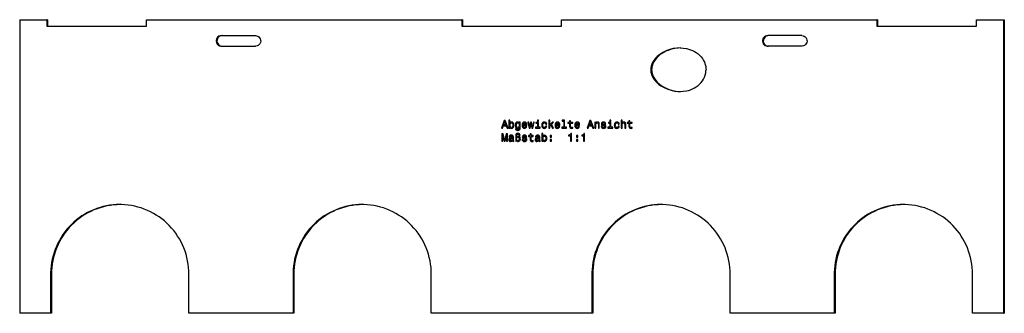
# Model space of a CAD drawing. Extents: x 78 to 531, y 276 to 411.
import ezdxf

# ---------------------------------------------------------------- set-up
doc = ezdxf.new("R2010")
doc.units = 0
doc.layers.get('0').update_dxf_attribs({"linetype": 'CONTINUOUS'})

msp = doc.modelspace()

# ---------------------------------------------------------------- linework, layer by layer
at = {"color": 7}
for p, q in [((78.056679, 411.243134), (78.056656, 276.243134)), ((90.508926, 408.243134), (136.375977, 408.243103)), ((136.375977, 411.243103), (281.621643, 411.243103)), ((281.621643, 408.243103), (304.555176, 408.243103)), ((304.555176, 408.243103), (327.488708, 408.243103)), ((327.488708, 411.243103), (472.734375, 411.243073)), ((472.734375, 408.243073), (518.60144, 408.243073)), ((531.05365, 411.243042), (531.05365, 276.243073)), ((531.434814, 411.243042), (531.434753, 276.243073)), ((203.911377, 276.243103), (155.987946, 276.243103)), ((304.555145, 276.243103), (267.597778, 276.243103)), ((341.512512, 276.243103), (304.555145, 276.243103)), ((453.122375, 276.243073), (405.198914, 276.243073))]:
    msp.add_line(p, q, dxfattribs=at)
at = {"color": 7, "ltscale": 0.311306}
msp.add_line((78.056679, 411.243134), (90.508926, 411.243134), dxfattribs=at)
at = {"color": 7, "ltscale": 0.075}
for p, q in [((90.508926, 411.243134), (90.508926, 408.243134)), ((90.89006, 411.243103), (90.89006, 408.243103)), ((136.375977, 408.243103), (136.375977, 411.243103)), ((281.621643, 411.243103), (281.621643, 408.243103)), ((282.002777, 411.243103), (282.002777, 408.243103)), ((327.488708, 408.243103), (327.488708, 411.243103)), ((472.734375, 411.243073), (472.734375, 408.243073)), ((473.115479, 411.243073), (473.115479, 408.243073)), ((518.60144, 408.243073), (518.60144, 411.243073))]:
    msp.add_line(p, q, dxfattribs=at)
at = {"color": 7, "ltscale": 0.009528}
for p, q in [((90.89006, 411.243103), (90.508926, 411.243134)), ((282.002777, 411.243103), (281.621643, 411.243103)), ((473.115479, 411.243073), (472.734375, 411.243073)), ((92.682686, 294.243134), (92.301552, 294.243134)), ((204.292511, 294.243103), (203.911377, 294.243103)), ((453.503479, 294.243073), (453.122375, 294.243073)), ((92.682678, 276.243134), (92.301544, 276.243134)), ((204.292511, 276.243103), (203.911377, 276.243103)), ((453.503479, 276.243073), (453.122375, 276.243073)), ((531.05365, 276.243073), (531.434753, 276.243073))]:
    msp.add_line(p, q, dxfattribs=at)
at = {"color": 7, "ltscale": 0.311305}
msp.add_line((518.60144, 411.243073), (531.05365, 411.243042), dxfattribs=at)
at = {"color": 7, "ltscale": 0.009529}
for p, q in [((531.05365, 411.243042), (531.434814, 411.243042)), ((341.893677, 294.243103), (341.512512, 294.243103)), ((341.893677, 276.243103), (341.512512, 276.243103))]:
    msp.add_line(p, q, dxfattribs=at)
at = {"color": 7, "ltscale": 0.391935}
for p, q in [((170.907074, 403.943115), (186.584473, 403.943115)), ((170.907074, 399.043121), (186.584473, 399.043121))]:
    msp.add_line(p, q, dxfattribs=at)
at = {"color": 7, "ltscale": 0.391934}
for p, q in [((438.203247, 403.943085), (422.525879, 403.943085)), ((438.203247, 399.043091), (422.525879, 399.043091))]:
    msp.add_line(p, q, dxfattribs=at)
at = {"color": 7, "ltscale": 0.45}
for p, q in [((92.301552, 294.243134), (92.301544, 276.243134)), ((92.682686, 294.243134), (92.682678, 276.243134)), ((155.987946, 276.243103), (155.987946, 294.243103)), ((203.911377, 294.243103), (203.911377, 276.243103)), ((204.292511, 294.243103), (204.292511, 276.243103)), ((267.597778, 276.243103), (267.597778, 294.243103)), ((341.512512, 294.243103), (341.512512, 276.243103)), ((341.893677, 294.243103), (341.893677, 276.243103)), ((405.198914, 276.243073), (405.198914, 294.243073)), ((453.122375, 294.243073), (453.122375, 276.243073)), ((453.503479, 294.243073), (453.503479, 276.243073)), ((516.808777, 276.243073), (516.808777, 294.243073))]:
    msp.add_line(p, q, dxfattribs=at)
at = {"color": 7, "ltscale": 0.356122}
for p, q in [((92.301544, 276.243134), (78.056656, 276.243134)), ((531.05365, 276.243073), (516.808777, 276.243073))]:
    msp.add_line(p, q, dxfattribs=at)
at = {"color": 7}
for points in [[(170.907074, 403.943115), (170.350998, 403.875671), (169.825867, 403.677246), (169.360779, 403.359131), (168.981049, 402.939331), (168.706985, 402.441223), (168.552994, 401.89209), (168.527023, 401.321503), (168.630402, 400.760132), (168.857803, 400.23819), (169.197388, 399.783997), (169.631119, 399.422729), (170.135544, 399.174683), (170.682892, 399.053955), (170.907074, 399.043121)], [(171.288208, 403.943115), (170.732132, 403.875671), (170.207001, 403.677246), (169.741913, 403.359131), (169.362183, 402.939331), (169.08812, 402.441223), (168.934128, 401.89209), (168.908142, 401.321503), (169.011536, 400.760132), (169.238937, 400.23819), (169.578522, 399.783997), (170.012253, 399.422729), (170.516678, 399.174683), (171.064026, 399.053955), (171.288208, 399.043121)], [(186.584473, 403.943115), (187.148697, 403.877136), (187.683655, 403.682556), (188.161102, 403.368958), (188.55484, 402.951691), (188.841995, 402.452148), (189.004669, 401.89743), (189.032227, 401.319183), (188.922806, 400.751068), (188.683655, 400.225891), (188.330017, 399.772827), (187.883072, 399.415558), (187.367828, 399.171906), (186.811813, 399.053711), (186.584473, 399.043121)], [(422.525879, 403.943085), (421.962097, 403.877197), (421.427307, 403.6828), (420.949768, 403.369354), (420.555847, 402.952148), (420.268494, 402.452484), (420.105652, 401.897491), (420.078125, 401.318726), (420.187744, 400.750305), (420.427124, 400.225189), (420.780884, 399.772186), (421.227905, 399.415131), (421.743103, 399.171692), (422.298706, 399.05365), (422.525879, 399.043091)], [(422.906982, 403.943085), (422.343201, 403.877197), (421.808411, 403.6828), (421.330933, 403.369354), (420.937012, 402.952148), (420.649658, 402.452484), (420.486816, 401.897491), (420.45929, 401.318726), (420.568909, 400.750305), (420.808289, 400.225189), (421.162048, 399.772186), (421.60907, 399.415131), (422.124207, 399.171692), (422.679871, 399.05365), (422.906982, 399.043091)], [(438.203247, 403.943085), (438.75885, 403.875763), (439.283508, 403.677673), (439.748535, 403.359955), (440.12854, 402.940369), (440.402954, 402.4422), (440.55719, 401.892731), (440.583313, 401.321716), (440.479858, 400.759918), (440.252258, 400.237671), (439.912537, 399.783539), (439.478882, 399.422485), (438.974731, 399.174622), (438.427368, 399.053894), (438.203247, 399.043091)], [(382.134827, 398.243103), (380.570068, 398.166443), (379.019165, 397.940308), (377.495239, 397.569), (376.011841, 397.05481), (375.052734, 396.632751), (374.122986, 396.146484), (373.227844, 395.594269), (372.374695, 394.974426), (371.573547, 394.285553), (370.836548, 393.526917), (370.178223, 392.698608), (369.614868, 391.801819), (369.165466, 390.84082), (368.850525, 389.826263), (368.749207, 389.304016), (368.687683, 388.775269), (368.667053, 388.243103)], [(382.333862, 398.242035), (381.270264, 398.194427), (379.685852, 397.993256), (378.127014, 397.640594), (376.607788, 397.139282), (375.624573, 396.722778), (374.670959, 396.239838), (373.752075, 395.688782), (372.875488, 395.067688), (372.051208, 394.375122), (371.291931, 393.610138), (370.61261, 392.772736), (370.030457, 391.864075), (369.565247, 390.888184), (369.383301, 390.378174), (369.238647, 389.856018), (369.133484, 389.324158), (369.069641, 388.785431), (369.048157, 388.243103)], [(382.134827, 398.243103), (383.605469, 398.173462), (385.063171, 397.960388), (386.020203, 397.735352), (386.959106, 397.441803), (387.87384, 397.078033), (388.757751, 396.642761), (389.603699, 396.135101), (390.403564, 395.554962), (391.148621, 394.903351), (391.829529, 394.182556), (392.436768, 393.396362), (392.960876, 392.550354), (393.392761, 391.652039), (393.724548, 390.710693), (393.949707, 389.737122), (394.063538, 388.743408), (394.07782, 388.243073)], [(368.667053, 388.243103), (368.687683, 387.710846), (368.749207, 387.182037), (368.850586, 386.659698), (369.165649, 385.64502), (369.615112, 384.683899), (370.178589, 383.786987), (370.837219, 382.958527), (371.57428, 382.199921), (372.375244, 381.511322), (373.227844, 380.891907), (374.122314, 380.340057), (375.051941, 379.85379), (376.500366, 379.244354), (377.998962, 378.777557), (379.533447, 378.454224), (381.090637, 378.277313), (382.134827, 378.243103)], [(369.048157, 388.243103), (369.069641, 387.700684), (369.133484, 387.161896), (369.238708, 386.629944), (369.383423, 386.107727), (369.782043, 385.101807), (370.308533, 384.158539), (370.941772, 383.285095), (371.663269, 382.483765), (372.456665, 381.755249), (373.308044, 381.098999), (374.206177, 380.51355), (375.142822, 379.996948), (376.112, 379.547241), (377.108154, 379.163605), (378.642334, 378.711548), (380.211304, 378.408875), (381.801331, 378.259155), (382.333557, 378.244141)], [(382.134827, 378.243103), (383.605469, 378.312683), (385.063171, 378.525787), (386.020203, 378.750793), (386.959106, 379.044373), (387.87384, 379.408142), (388.757751, 379.843414), (389.603699, 380.351074), (390.403564, 380.931213), (391.148621, 381.582825), (391.829529, 382.303619), (392.436768, 383.089783), (392.960876, 383.935822), (393.392761, 384.834137), (393.724548, 385.775452), (393.949707, 386.749023), (394.063538, 387.742767), (394.07782, 388.243073)], [(124.144753, 326.231873), (122.606323, 326.194519), (121.071472, 326.08252), (119.543793, 325.896179), (118.02684, 325.635895), (116.524185, 325.302307), (115.039322, 324.896179), (113.575722, 324.418457), (112.13681, 323.87027), (110.725967, 323.252869), (109.346466, 322.567749), (108.001534, 321.816437), (106.694305, 321.000763), (105.427818, 320.122559), (104.205048, 319.183929), (103.028831, 318.187042), (101.901932, 317.134216), (100.826981, 316.027924), (99.806488, 314.870789), (98.842842, 313.665466), (97.938293, 312.414764), (97.094971, 311.121674), (96.314819, 309.789124), (95.599663, 308.420288), (94.951172, 307.018311), (94.370865, 305.586517), (93.860092, 304.128204), (93.420044, 302.64679), (93.051758, 301.145752), (92.756088, 299.628632), (92.533722, 298.098907), (92.385193, 296.560211), (92.310852, 295.016083), (92.301552, 294.243134)], [(124.335602, 326.231293), (122.779343, 326.183716), (121.227249, 326.059753), (119.683037, 325.859741), (118.150391, 325.584137), (116.63298, 325.233582), (115.134445, 324.80896), (113.658356, 324.311279), (112.208267, 323.741699), (110.787628, 323.101563), (109.399849, 322.392487), (108.048233, 321.616089), (106.736008, 320.774231), (105.466316, 319.868958), (104.24218, 318.902405), (103.066528, 317.876892), (101.942177, 316.794861), (100.871819, 315.658936), (99.858017, 314.471802), (98.903198, 313.236328), (98.009644, 311.955444), (97.179489, 310.632233), (96.414719, 309.269806), (95.717148, 307.87149), (95.088455, 306.440552), (94.530136, 304.980438), (94.043526, 303.494659), (93.629791, 301.986755), (93.289925, 300.460358), (93.024734, 298.919067), (92.834854, 297.366638), (92.720749, 295.806763), (92.682686, 294.243134)], [(155.987946, 294.243103), (155.95076, 295.788574), (155.839294, 297.330444), (155.653778, 298.865112), (155.394684, 300.388977), (155.062622, 301.898499), (154.658325, 303.390167), (154.182785, 304.860443), (153.637085, 306.305939), (153.022507, 307.723236), (152.340485, 309.109039), (151.592621, 310.460114), (150.78064, 311.773315), (149.906448, 313.045593), (148.972076, 314.273956), (147.979721, 315.455536), (146.931702, 316.587585), (145.830444, 317.66748), (144.678558, 318.692627), (143.478714, 319.660675), (142.233719, 320.569336), (140.946487, 321.416534), (139.620026, 322.200256), (138.257416, 322.918671), (136.861816, 323.570129), (135.436523, 324.153076), (133.984848, 324.666199), (132.510193, 325.108246), (131.015991, 325.47821), (129.505737, 325.775238), (127.982986, 325.998627), (126.451279, 326.147827), (124.914192, 326.222534), (124.144753, 326.231873)], [(235.754578, 326.231842), (234.216141, 326.194489), (232.68129, 326.08252), (231.15361, 325.896149), (229.636673, 325.635895), (228.134003, 325.302277), (226.649139, 324.896149), (225.185547, 324.418427), (223.746643, 323.870239), (222.3358, 323.252869), (220.956299, 322.567719), (219.611359, 321.816437), (218.304123, 321.000732), (217.037643, 320.122559), (215.814865, 319.183899), (214.638657, 318.187012), (213.511749, 317.134186), (212.436798, 316.027924), (211.416306, 314.870758), (210.452667, 313.665436), (209.548126, 312.414764), (208.704788, 311.121643), (207.924637, 309.789124), (207.209488, 308.420258), (206.561005, 307.018311), (205.980698, 305.586487), (205.469925, 304.128174), (205.029877, 302.64679), (204.661591, 301.145752), (204.365906, 299.628601), (204.143555, 298.098877), (203.995026, 296.560181), (203.92067, 295.016083), (203.911377, 294.243103)], [(235.945435, 326.231262), (234.389175, 326.183685), (232.837082, 326.059753), (231.292862, 325.859711), (229.760223, 325.584106), (228.242813, 325.233582), (226.744263, 324.80896), (225.268188, 324.311249), (223.818085, 323.741669), (222.397461, 323.101563), (221.009674, 322.392456), (219.658066, 321.616058), (218.34584, 320.774231), (217.076141, 319.868958), (215.852005, 318.902374), (214.676361, 317.876862), (213.552002, 316.794861), (212.481644, 315.658936), (211.46785, 314.471802), (210.513031, 313.236328), (209.619476, 311.955444), (208.789322, 310.632202), (208.024536, 309.269806), (207.326981, 307.87146), (206.698288, 306.440521), (206.139969, 304.980408), (205.653351, 303.494629), (205.239624, 301.986755), (204.89975, 300.460327), (204.634552, 298.919067), (204.444687, 297.366638), (204.330582, 295.806732), (204.292511, 294.243103)], [(267.597778, 294.243103), (267.560577, 295.788574), (267.449097, 297.330414), (267.263611, 298.865082), (267.004517, 300.388977), (266.672424, 301.898499), (266.268158, 303.390137), (265.792603, 304.860443), (265.246918, 306.305908), (264.632324, 307.723206), (263.950317, 309.109009), (263.202454, 310.460114), (262.390472, 311.773315), (261.516296, 313.045593), (260.581909, 314.273956), (259.589539, 315.455536), (258.541504, 316.587585), (257.440277, 317.66745), (256.288391, 318.692596), (255.088531, 319.660645), (253.843552, 320.569336), (252.55632, 321.416504), (251.229843, 322.200226), (249.867233, 322.918671), (248.471649, 323.570099), (247.046356, 324.153076), (245.594681, 324.666168), (244.12001, 325.108246), (242.625809, 325.47821), (241.11557, 325.775238), (239.592819, 325.998596), (238.061111, 326.147827), (236.524017, 326.222504), (235.754578, 326.231842)], [(373.355713, 326.231812), (371.817322, 326.194458), (370.282471, 326.082489), (368.754761, 325.896149), (367.237854, 325.635864), (365.735168, 325.302277), (364.250305, 324.896149), (362.786682, 324.418427), (361.347778, 323.870239), (359.936951, 323.252838), (358.557434, 322.567688), (357.212524, 321.816406), (355.905273, 321.000732), (354.638794, 320.122528), (353.416016, 319.183899), (352.239807, 318.187012), (351.112915, 317.134186), (350.037964, 316.027893), (349.017456, 314.870728), (348.053833, 313.665405), (347.149292, 312.414734), (346.305969, 311.121643), (345.525818, 309.789093), (344.810669, 308.420258), (344.16217, 307.01828), (343.581848, 305.586456), (343.071106, 304.128143), (342.631042, 302.646759), (342.262756, 301.145721), (341.967041, 299.628571), (341.74469, 298.098877), (341.596191, 296.56015), (341.521851, 295.016052), (341.512512, 294.243103)], [(373.54657, 326.231262), (371.990356, 326.183655), (370.438232, 326.059723), (368.894043, 325.859711), (367.361389, 325.584106), (365.843994, 325.233551), (364.345398, 324.808929), (362.869324, 324.311218), (361.41925, 323.741638), (359.998596, 323.101532), (358.61084, 322.392456), (357.259216, 321.616058), (355.947021, 320.7742), (354.677307, 319.868927), (353.453186, 318.902374), (352.277527, 317.876862), (351.153137, 316.79483), (350.082825, 315.658905), (349.069031, 314.471771), (348.114197, 313.236298), (347.220642, 311.955414), (346.390442, 310.632202), (345.625671, 309.269775), (344.928162, 307.871429), (344.299438, 306.440521), (343.74115, 304.980408), (343.254517, 303.494629), (342.840759, 301.986725), (342.500916, 300.460327), (342.235718, 298.919037), (342.045837, 297.366608), (341.931702, 295.806732), (341.893677, 294.243103)], [(405.198914, 294.243073), (405.161743, 295.788544), (405.050293, 297.330414), (404.864746, 298.865082), (404.605652, 300.388947), (404.273621, 301.898468), (403.869324, 303.390137), (403.393738, 304.860413), (402.848083, 306.305908), (402.233521, 307.723206), (401.551453, 309.109009), (400.803589, 310.460083), (399.991638, 311.773285), (399.117432, 313.045563), (398.183044, 314.273926), (397.190674, 315.455505), (396.1427, 316.587555), (395.041443, 317.667419), (393.889526, 318.692596), (392.689697, 319.660645), (391.444702, 320.569305), (390.157471, 321.416504), (388.830994, 322.200226), (387.468384, 322.91864), (386.072815, 323.570099), (384.647522, 324.153046), (383.195801, 324.666168), (381.721191, 325.108215), (380.22699, 325.47818), (378.716736, 325.775208), (377.19397, 325.998596), (375.662292, 326.147797), (374.125183, 326.222473), (373.355713, 326.231812)], [(484.965576, 326.231812), (483.427124, 326.194458), (481.892273, 326.082458), (480.364624, 325.896118), (478.847656, 325.635834), (477.344971, 325.302246), (475.860107, 324.896118), (474.396545, 324.418396), (472.957642, 323.870209), (471.546753, 323.252808), (470.167297, 322.567688), (468.822327, 321.816406), (467.515137, 321.000702), (466.248657, 320.122528), (465.025879, 319.183868), (463.849609, 318.186981), (462.722717, 317.134155), (461.647766, 316.027893), (460.627319, 314.870728), (459.663635, 313.665405), (458.759094, 312.414734), (457.915771, 311.121613), (457.13562, 309.789063), (456.420471, 308.420227), (455.771973, 307.01828), (455.19165, 305.586456), (454.680908, 304.128143), (454.240845, 302.646729), (453.872559, 301.145721), (453.576904, 299.628571), (453.354553, 298.098846), (453.205994, 296.56015), (453.131653, 295.016022), (453.122375, 294.243073)], [(485.156433, 326.231232), (483.600159, 326.183655), (482.048035, 326.059692), (480.503845, 325.85968), (478.971191, 325.584076), (477.453796, 325.233551), (475.955261, 324.808899), (474.479187, 324.311218), (473.029053, 323.741638), (471.608459, 323.101532), (470.220642, 322.392426), (468.869019, 321.616028), (467.556824, 320.7742), (466.287109, 319.868896), (465.062988, 318.902344), (463.887329, 317.876831), (462.763, 316.79483), (461.692627, 315.658875), (460.678833, 314.471771), (459.723999, 313.236267), (458.830444, 311.955383), (458.000305, 310.632172), (457.235535, 309.269775), (456.537964, 307.871429), (455.909241, 306.440491), (455.350952, 304.980377), (454.864319, 303.494598), (454.450623, 301.986694), (454.110718, 300.460297), (453.84552, 298.919037), (453.65564, 297.366608), (453.541565, 295.806702), (453.503479, 294.243073)], [(516.808777, 294.243073), (516.771545, 295.788544), (516.660095, 297.330383), (516.474609, 298.865051), (516.215515, 300.388916), (515.883423, 301.898468), (515.479126, 303.390106), (515.003601, 304.860413), (514.457886, 306.305878), (513.843323, 307.723175), (513.161316, 309.108978), (512.413452, 310.460083), (511.60144, 311.773285), (510.727234, 313.045532), (509.792908, 314.273895), (508.800537, 315.455505), (507.752502, 316.587555), (506.651245, 317.667419), (505.49939, 318.692566), (504.2995, 319.660614), (503.054504, 320.569305), (501.767273, 321.416473), (500.440857, 322.200195), (499.078186, 322.91861), (497.682617, 323.570068), (496.257324, 324.153046), (494.805664, 324.666138), (493.330994, 325.108185), (491.836792, 325.47818), (490.326538, 325.775208), (488.803772, 325.998566), (487.272095, 326.147766), (485.734985, 326.222473), (484.965576, 326.231812)]]:
    msp.add_lwpolyline(points, dxfattribs=at)
for points in [[(299.847168, 361.386505), (300.311157, 361.386505), (300.679321, 362.415314), (302.076294, 362.415314), (302.444427, 361.386505), (302.918488, 361.386505), (301.637512, 364.891541), (301.123108, 364.891541)], [(300.840698, 362.843994), (301.38031, 364.387238), (301.919952, 362.843994)], [(303.790985, 361.805084), (304.118774, 361.416779), (304.567627, 361.29068), (304.991272, 361.386505), (305.329163, 361.673981), (305.540985, 362.132904), (305.621674, 362.743134), (305.540985, 363.353363), (305.324127, 363.807251), (304.991272, 364.089661), (304.567627, 364.190552), (304.12384, 364.059418), (303.942261, 363.898041), (303.790985, 363.681183), (303.790985, 365.007538), (303.347168, 365.007538), (303.347168, 361.386505), (303.790985, 361.386505)], [(305.167786, 362.743134), (305.11734, 362.289246), (304.981171, 361.95639), (304.764313, 361.754669), (304.491974, 361.689087), (304.194427, 361.754669), (303.97757, 361.95639), (303.8414, 362.28421), (303.796021, 362.743134), (303.8414, 363.197021), (303.97757, 363.524841), (304.194427, 363.721527), (304.491974, 363.792114), (304.764313, 363.721527), (304.981171, 363.519775), (305.11734, 363.191986)], [(308.516479, 361.507538), (308.516479, 364.094727), (308.092865, 364.094727), (308.092865, 363.655945), (307.744873, 364.054382), (307.533051, 364.155243), (307.296021, 364.190552), (306.86734, 364.089661), (306.534485, 363.807251), (306.317627, 363.353363), (306.241974, 362.743134), (306.317627, 362.127869), (306.534485, 361.673981), (306.86734, 361.386505), (307.296021, 361.29068), (307.538086, 361.325989), (307.739838, 361.416779), (308.092865, 361.800049), (308.092865, 361.416779), (308.052521, 361.114166), (307.941559, 360.897308), (307.729736, 360.77124), (307.412018, 360.72583), (307.134644, 360.756104), (306.937958, 360.831757), (306.82196, 360.96286), (306.786652, 361.139374), (306.357971, 361.139374), (306.357971, 361.119202), (306.423553, 360.796448), (306.625275, 360.554382), (306.948029, 360.398041), (307.38681, 360.34256), (307.911285, 360.418213), (308.259277, 360.630035), (308.455963, 360.998169)], [(306.700928, 362.743134), (306.746307, 363.191986), (306.882477, 363.524841), (307.094299, 363.721527), (307.376709, 363.792114), (307.674255, 363.721527), (307.896179, 363.524841), (308.032349, 363.191986), (308.082764, 362.743134), (308.032349, 362.28421), (307.896179, 361.95639), (307.674255, 361.754669), (307.376709, 361.689087), (307.094299, 361.754669), (306.882477, 361.95639), (306.746307, 362.289246)], [(309.832764, 362.612), (311.607971, 362.612), (311.613037, 362.818787), (311.532349, 363.398743), (311.310425, 363.832458), (310.957397, 364.094727), (310.488373, 364.190552), (310.029449, 364.089661), (309.676422, 363.807251), (309.449493, 363.348328), (309.368774, 362.743134), (309.444427, 362.122803), (309.671387, 361.668915), (310.019379, 361.386505), (310.473267, 361.29068), (310.866638, 361.356232), (311.189392, 361.52771), (311.426422, 361.800049), (311.562592, 362.163147), (311.12384, 362.163147), (311.033051, 361.961426), (310.901917, 361.81015), (310.528717, 361.689087), (310.241272, 361.744568), (310.024414, 361.921082), (309.883209, 362.208557), (309.832764, 362.596893)], [(309.832764, 362.985199), (309.888245, 363.333191), (310.024414, 363.590393), (310.231171, 363.746735), (310.50351, 363.802216), (310.770813, 363.746735), (310.97757, 363.590393), (311.103668, 363.333191), (311.149048, 362.985199)], [(313.120941, 361.386505), (313.524414, 363.686218), (313.927856, 361.386505), (314.351501, 361.386505), (315.017212, 364.094727), (314.588531, 364.094727), (314.139679, 361.795013), (313.741272, 364.094727), (313.302521, 364.094727), (312.904083, 361.795013), (312.455231, 364.094727), (312.031616, 364.094727), (312.697327, 361.386505)], [(316.873108, 361.759705), (316.873108, 364.003937), (315.733337, 364.003937), (315.733337, 363.625702), (316.429321, 363.625702), (316.429321, 361.759705), (315.521515, 361.759705), (315.521515, 361.386505), (317.790985, 361.386505), (317.790985, 361.759705)], [(316.888245, 365.007538), (316.41922, 365.007538), (316.41922, 364.503235), (316.888245, 364.503235)], [(320.277283, 363.197021), (320.716064, 363.197021), (320.625275, 363.600494), (320.408417, 363.918213), (320.070526, 364.114899), (319.631744, 364.190552), (319.147614, 364.089661), (318.779449, 363.807251), (318.547455, 363.348328), (318.466766, 362.733032), (318.542419, 362.122803), (318.769379, 361.668915), (319.127441, 361.386505), (319.616638, 361.29068), (320.050354, 361.366333), (320.388245, 361.578156), (320.620239, 361.911011), (320.7211, 362.354797), (320.297455, 362.354797), (320.221802, 362.072388), (320.080597, 361.860565), (319.878876, 361.729431), (319.631744, 361.689087), (319.324127, 361.754669), (319.102234, 361.95639), (318.966064, 362.28421), (318.920654, 362.748169), (318.966064, 363.202057), (319.107269, 363.529877), (319.334198, 363.731598), (319.631744, 363.802216), (319.894012, 363.756836), (320.090698, 363.640839), (320.221802, 363.449188)], [(321.649048, 361.386505), (322.092865, 361.386505), (322.092865, 362.339661), (322.556824, 362.788513), (323.353668, 361.386505), (323.852936, 361.386505), (322.859436, 363.096161), (323.878143, 364.094727), (323.318359, 364.094727), (322.092865, 362.874268), (322.092865, 365.007538), (321.649048, 365.007538)], [(325.012878, 362.612), (326.788086, 362.612), (326.793152, 362.818787), (326.712463, 363.398743), (326.49054, 363.832458), (326.137512, 364.094727), (325.668488, 364.190552), (325.209564, 364.089661), (324.856537, 363.807251), (324.629608, 363.348328), (324.548889, 362.743134), (324.624542, 362.122803), (324.851501, 361.668915), (325.199493, 361.386505), (325.653381, 361.29068), (326.046753, 361.356232), (326.369507, 361.52771), (326.606537, 361.800049), (326.742706, 362.163147), (326.303955, 362.163147), (326.213165, 361.961426), (326.082031, 361.81015), (325.708832, 361.689087), (325.421387, 361.744568), (325.204529, 361.921082), (325.063324, 362.208557), (325.012878, 362.596893)], [(325.012878, 362.985199), (325.068359, 363.333191), (325.204529, 363.590393), (325.411285, 363.746735), (325.683624, 363.802216), (325.950928, 363.746735), (326.157684, 363.590393), (326.283783, 363.333191), (326.329163, 362.985199)], [(328.543152, 364.634338), (328.543152, 361.759705), (327.63031, 361.759705), (327.63031, 361.386505), (329.894714, 361.386505), (329.894714, 361.759705), (328.986938, 361.759705), (328.986938, 365.007538), (327.847168, 365.007538), (327.847168, 364.634338)], [(331.291687, 363.625702), (331.291687, 362.269073), (331.32196, 361.830322), (331.463165, 361.52771), (331.745575, 361.351196), (332.224701, 361.29068), (332.749176, 361.315887), (332.749176, 361.699188), (332.365906, 361.668915), (332.017914, 361.709259), (331.831329, 361.835358), (331.750641, 362.04718), (331.735504, 362.344727), (331.735504, 363.625702), (332.749176, 363.625702), (332.749176, 364.003937), (331.735504, 364.003937), (331.735504, 364.795715), (331.291687, 364.795715), (331.291687, 364.003937), (330.525116, 364.003937), (330.525116, 363.625702)], [(334.120941, 362.612), (335.896179, 362.612), (335.901215, 362.818787), (335.820526, 363.398743), (335.598602, 363.832458), (335.245575, 364.094727), (334.776581, 364.190552), (334.317627, 364.089661), (333.9646, 363.807251), (333.737671, 363.348328), (333.656982, 362.743134), (333.732605, 362.122803), (333.959564, 361.668915), (334.307556, 361.386505), (334.761444, 361.29068), (335.154816, 361.356232), (335.47757, 361.52771), (335.7146, 361.800049), (335.850769, 362.163147), (335.412018, 362.163147), (335.321228, 361.961426), (335.190125, 361.81015), (334.816925, 361.689087), (334.529449, 361.744568), (334.312592, 361.921082), (334.171387, 362.208557), (334.120941, 362.596893)], [(334.120941, 362.985199), (334.176422, 363.333191), (334.312592, 363.590393), (334.519348, 363.746735), (334.791687, 363.802216), (335.05899, 363.746735), (335.265747, 363.590393), (335.391846, 363.333191), (335.437225, 362.985199)], [(339.31546, 361.386505), (339.779449, 361.386505), (340.147614, 362.415314), (341.544586, 362.415314), (341.91272, 361.386505), (342.38678, 361.386505), (341.105804, 364.891541), (340.5914, 364.891541)], [(340.30899, 362.843994), (340.848602, 364.387238), (341.388245, 362.843994)], [(342.840698, 361.386505), (343.284485, 361.386505), (343.284485, 362.949921), (343.329895, 363.307983), (343.476135, 363.570221), (343.703064, 363.731598), (344.005676, 363.792114), (344.247742, 363.741699), (344.399048, 363.60553), (344.474701, 363.378571), (344.499908, 363.075989), (344.499908, 361.386505), (344.943726, 361.386505), (344.943726, 363.166779), (344.923523, 363.524841), (344.832764, 363.822388), (344.535217, 364.094727), (344.071228, 364.190552), (343.814026, 364.155243), (343.597168, 364.059418), (343.410583, 363.898041), (343.264313, 363.681183), (343.264313, 364.094727), (342.840698, 364.094727)], [(347.203064, 362.965027), (346.774414, 363.065887), (346.456665, 363.181885), (346.350769, 363.418915), (346.381042, 363.585358), (346.486938, 363.70639), (346.658417, 363.782043), (346.905518, 363.812286), (347.142548, 363.782043), (347.329163, 363.691254), (347.450195, 363.555084), (347.500641, 363.373535), (347.934357, 363.373535), (347.934357, 363.383636), (347.858704, 363.711426), (347.651917, 363.968628), (347.329163, 364.130035), (346.905518, 364.190552), (346.476868, 364.130035), (346.164185, 363.963593), (345.967499, 363.716461), (345.906982, 363.403809), (345.952362, 363.101196), (346.093567, 362.889374), (346.325562, 362.738098), (346.663452, 362.632172), (347.157684, 362.511139), (347.460266, 362.385071), (347.540985, 362.28421), (347.571228, 362.132904), (347.525848, 361.946289), (347.404816, 361.805084), (347.20813, 361.714325), (346.945862, 361.684052), (346.668488, 361.714325), (346.466766, 361.820221), (346.330597, 361.991699), (346.275116, 362.228729), (345.846436, 362.228729), (345.917053, 361.825256), (346.12384, 361.532745), (346.45163, 361.356232), (346.905518, 361.29068), (347.379578, 361.356232), (347.72757, 361.532745), (347.939392, 361.815186), (348.015045, 362.18335), (347.959564, 362.501068), (347.803223, 362.717926), (347.546021, 362.859131)], [(350.269348, 361.759705), (350.269348, 364.003937), (349.129578, 364.003937), (349.129578, 363.625702), (349.825562, 363.625702), (349.825562, 361.759705), (348.917786, 361.759705), (348.917786, 361.386505), (351.187225, 361.386505), (351.187225, 361.759705)], [(350.284485, 365.007538), (349.81546, 365.007538), (349.81546, 364.503235), (350.284485, 364.503235)], [(353.673523, 363.197021), (354.112305, 363.197021), (354.021515, 363.600494), (353.804657, 363.918213), (353.466766, 364.114899), (353.028015, 364.190552), (352.543854, 364.089661), (352.17569, 363.807251), (351.943726, 363.348328), (351.863007, 362.733032), (351.93866, 362.122803), (352.165619, 361.668915), (352.523682, 361.386505), (353.012878, 361.29068), (353.446594, 361.366333), (353.784485, 361.578156), (354.016479, 361.911011), (354.11734, 362.354797), (353.693726, 362.354797), (353.618073, 362.072388), (353.476868, 361.860565), (353.275116, 361.729431), (353.028015, 361.689087), (352.720367, 361.754669), (352.498474, 361.95639), (352.362305, 362.28421), (352.316895, 362.748169), (352.362305, 363.202057), (352.50351, 363.529877), (352.730469, 363.731598), (353.028015, 363.802216), (353.290253, 363.756836), (353.486938, 363.640839), (353.618073, 363.449188)], [(354.984772, 361.386505), (355.428589, 361.386505), (355.428589, 362.949921), (355.473969, 363.307983), (355.620209, 363.570221), (355.847168, 363.731598), (356.14975, 363.792114), (356.391846, 363.741699), (356.543121, 363.60553), (356.618774, 363.378571), (356.643982, 363.075989), (356.643982, 361.386505), (357.087799, 361.386505), (357.087799, 363.166779), (357.067627, 363.524841), (356.976837, 363.822388), (356.679291, 364.094727), (356.215332, 364.190552), (355.963165, 364.155243), (355.746307, 364.059418), (355.564758, 363.908112), (355.428589, 363.701355), (355.428589, 365.007538), (354.984772, 365.007538)], [(358.615906, 363.625702), (358.615906, 362.269073), (358.646149, 361.830322), (358.787354, 361.52771), (359.069794, 361.351196), (359.548889, 361.29068), (360.073395, 361.315887), (360.073395, 361.699188), (359.690094, 361.668915), (359.342133, 361.709259), (359.155518, 361.835358), (359.074829, 362.04718), (359.059692, 362.344727), (359.059692, 363.625702), (360.073395, 363.625702), (360.073395, 364.003937), (359.059692, 364.003937), (359.059692, 364.795715), (358.615906, 364.795715), (358.615906, 364.003937), (357.849335, 364.003937), (357.849335, 363.625702)], [(300.119507, 355.339661), (300.507843, 355.339661), (300.507843, 358.516907), (301.163452, 355.339661), (301.597168, 355.339661), (302.247742, 358.516907), (302.247742, 355.339661), (302.641113, 355.339661), (302.641113, 358.839661), (302.025848, 358.839661), (301.38031, 355.753204), (300.739838, 358.839661), (300.119507, 358.839661)], [(306.43866, 355.339661), (306.872406, 355.339661), (306.872406, 357.856232), (306.902649, 358.194122), (307.008545, 358.436188), (307.190125, 358.577423), (307.457397, 358.627838), (307.684357, 358.587494), (307.86087, 358.471497), (307.971802, 358.294983), (308.012146, 358.062988), (307.966766, 357.810852), (307.840698, 357.634338), (307.633911, 357.523376), (307.351501, 357.488068), (307.275848, 357.488068), (307.275848, 357.119934), (307.351501, 357.119934), (307.704529, 357.074524), (307.956696, 356.948456), (308.107971, 356.736633), (308.158417, 356.434052), (308.102936, 356.111267), (307.95163, 355.874237), (307.724701, 355.722931), (307.452362, 355.672516), (307.245605, 355.702759), (307.245605, 355.289215), (307.538086, 355.253937), (307.961731, 355.339661), (308.304657, 355.586792), (308.531616, 355.975098), (308.61734, 356.484467), (308.576996, 356.782013), (308.466064, 357.039215), (308.294586, 357.235901), (308.062592, 357.362), (308.355103, 357.639374), (308.455963, 358.103363), (308.38031, 358.471497), (308.183624, 358.764008), (307.865906, 358.945557), (307.462463, 359.016174), (307.018646, 358.945557), (306.700928, 358.7388), (306.504242, 358.395844), (306.43866, 357.921783)], [(313.075562, 357.578857), (313.075562, 356.222229), (313.105835, 355.783478), (313.24704, 355.480865), (313.529449, 355.304352), (314.008545, 355.243835), (314.533051, 355.269043), (314.533051, 355.652344), (314.14978, 355.62207), (313.801788, 355.662415), (313.615173, 355.788513), (313.534485, 356.000336), (313.519379, 356.297882), (313.519379, 357.578857), (314.533051, 357.578857), (314.533051, 357.957092), (313.519379, 357.957092), (313.519379, 358.748871), (313.075562, 358.748871), (313.075562, 357.957092), (312.30899, 357.957092), (312.30899, 357.578857)], [(318.9711, 355.75824), (319.298889, 355.369934), (319.747742, 355.243835), (320.171387, 355.339661), (320.509277, 355.627136), (320.7211, 356.08606), (320.801788, 356.696289), (320.7211, 357.306519), (320.504242, 357.760406), (320.171387, 358.042816), (319.747742, 358.143707), (319.303955, 358.012573), (319.122375, 357.851196), (318.9711, 357.634338), (318.9711, 358.960693), (318.527283, 358.960693), (318.527283, 355.339661), (318.9711, 355.339661)], [(331.64978, 355.339661), (332.108704, 355.339661), (332.108704, 358.864868), (331.765747, 358.864868), (331.674988, 358.557251), (331.493439, 358.350464), (331.216034, 358.229431), (330.832764, 358.189087), (330.832764, 357.831024), (331.64978, 357.831024)], [(337.721802, 355.339661), (338.180756, 355.339661), (338.180756, 358.864868), (337.837799, 358.864868), (337.74704, 358.557251), (337.56546, 358.350464), (337.288086, 358.229431), (336.904816, 358.189087), (336.904816, 357.831024), (337.721802, 357.831024)], [(304.981171, 355.692688), (304.981171, 355.677551), (305.006409, 355.506073), (305.082031, 355.38504), (305.39978, 355.289215), (305.646881, 355.329559), (305.646881, 355.672516), (305.540985, 355.657379), (305.39978, 355.722931), (305.374542, 355.924683), (305.374542, 357.326691), (305.314026, 357.684753), (305.137512, 357.93692), (304.829895, 358.088226), (304.396179, 358.143707), (303.972534, 358.083191), (303.659851, 357.911713), (303.463165, 357.644409), (303.397614, 357.291382), (303.397614, 357.261139), (303.796021, 357.261139), (303.831329, 357.472931), (303.942261, 357.624237), (304.12384, 357.715027), (304.381042, 357.750336), (304.628143, 357.725098), (304.804657, 357.649445), (304.910583, 357.518341), (304.945892, 357.336792), (304.92572, 357.124969), (304.845001, 357.019043), (304.64328, 356.968628), (304.265045, 356.928284), (303.831329, 356.837494), (303.523682, 356.676117), (303.342133, 356.42395), (303.286652, 356.050751), (303.337097, 355.717896), (303.493439, 355.470795), (303.745575, 355.314453), (304.093567, 355.258972), (304.562592, 355.364868)], [(304.930756, 356.287781), (304.870239, 356.025543), (304.708832, 355.823822), (304.466766, 355.692688), (304.16922, 355.647308), (303.97757, 355.672516), (303.8414, 355.753204), (303.755676, 355.894409), (303.730469, 356.091095), (303.750641, 356.267609), (303.831329, 356.393707), (304.154083, 356.534912), (304.562592, 356.595428), (304.930756, 356.716461)], [(310.770813, 356.918182), (310.342133, 357.019043), (310.024414, 357.13504), (309.918488, 357.37207), (309.948761, 357.538513), (310.054657, 357.659546), (310.226135, 357.735199), (310.473267, 357.765442), (310.710297, 357.735199), (310.896881, 357.644409), (311.017914, 357.50824), (311.068359, 357.326691), (311.502075, 357.326691), (311.502075, 357.336792), (311.426422, 357.664581), (311.219666, 357.921783), (310.896881, 358.083191), (310.473267, 358.143707), (310.044586, 358.083191), (309.731903, 357.916748), (309.535217, 357.669617), (309.474701, 357.356964), (309.520081, 357.054352), (309.661285, 356.842529), (309.89328, 356.691254), (310.231171, 356.585327), (310.725403, 356.464294), (311.028015, 356.338226), (311.108704, 356.237366), (311.138977, 356.08606), (311.093567, 355.899445), (310.972534, 355.75824), (310.775848, 355.66748), (310.513611, 355.637207), (310.236237, 355.66748), (310.034485, 355.773376), (309.898315, 355.944855), (309.842865, 356.181885), (309.414185, 356.181885), (309.484772, 355.778412), (309.691559, 355.485901), (310.019379, 355.309387), (310.473267, 355.243835), (310.947327, 355.309387), (311.295288, 355.485901), (311.507111, 355.768341), (311.582764, 356.136505), (311.527283, 356.454224), (311.370941, 356.671082), (311.113739, 356.812286)], [(317.125275, 355.692688), (317.125275, 355.677551), (317.150482, 355.506073), (317.226135, 355.38504), (317.543854, 355.289215), (317.790985, 355.329559), (317.790985, 355.672516), (317.685059, 355.657379), (317.543854, 355.722931), (317.518646, 355.924683), (317.518646, 357.326691), (317.45813, 357.684753), (317.281616, 357.93692), (316.973969, 358.088226), (316.540253, 358.143707), (316.116638, 358.083191), (315.803955, 357.911713), (315.607269, 357.644409), (315.541687, 357.291382), (315.541687, 357.261139), (315.940125, 357.261139), (315.975403, 357.472931), (316.086365, 357.624237), (316.267914, 357.715027), (316.525116, 357.750336), (316.772247, 357.725098), (316.948761, 357.649445), (317.054657, 357.518341), (317.089966, 357.336792), (317.069794, 357.124969), (316.989105, 357.019043), (316.787384, 356.968628), (316.409149, 356.928284), (315.975403, 356.837494), (315.667786, 356.676117), (315.486237, 356.42395), (315.430756, 356.050751), (315.481171, 355.717896), (315.637512, 355.470795), (315.889679, 355.314453), (316.237671, 355.258972), (316.706696, 355.364868)], [(317.074829, 356.287781), (317.014313, 356.025543), (316.852936, 355.823822), (316.61087, 355.692688), (316.313324, 355.647308), (316.121674, 355.672516), (315.985504, 355.753204), (315.89978, 355.894409), (315.874542, 356.091095), (315.894714, 356.267609), (315.975403, 356.393707), (316.298187, 356.534912), (316.706696, 356.595428), (317.074829, 356.716461)], [(320.3479, 356.696289), (320.297455, 356.242401), (320.161285, 355.909546), (319.944427, 355.707825), (319.672119, 355.642242), (319.374542, 355.707825), (319.157684, 355.909546), (319.021515, 356.237366), (318.976135, 356.696289), (319.021515, 357.150177), (319.157684, 357.477997), (319.374542, 357.674683), (319.672119, 357.74527), (319.944427, 357.674683), (320.161285, 357.472931), (320.297455, 357.145142)], [(322.284485, 357.296448), (322.980469, 357.296448), (322.980469, 358.047882), (322.284485, 358.047882)], [(322.284485, 355.339661), (322.980469, 355.339661), (322.980469, 356.091095), (322.284485, 356.091095)], [(334.428589, 357.296448), (335.124542, 357.296448), (335.124542, 358.047882), (334.428589, 358.047882)], [(334.428589, 355.339661), (335.124542, 355.339661), (335.124542, 356.091095), (334.428589, 356.091095)]]:
    msp.add_lwpolyline(points, close=True, dxfattribs=at)

doc.saveas('drawing.dxf')
